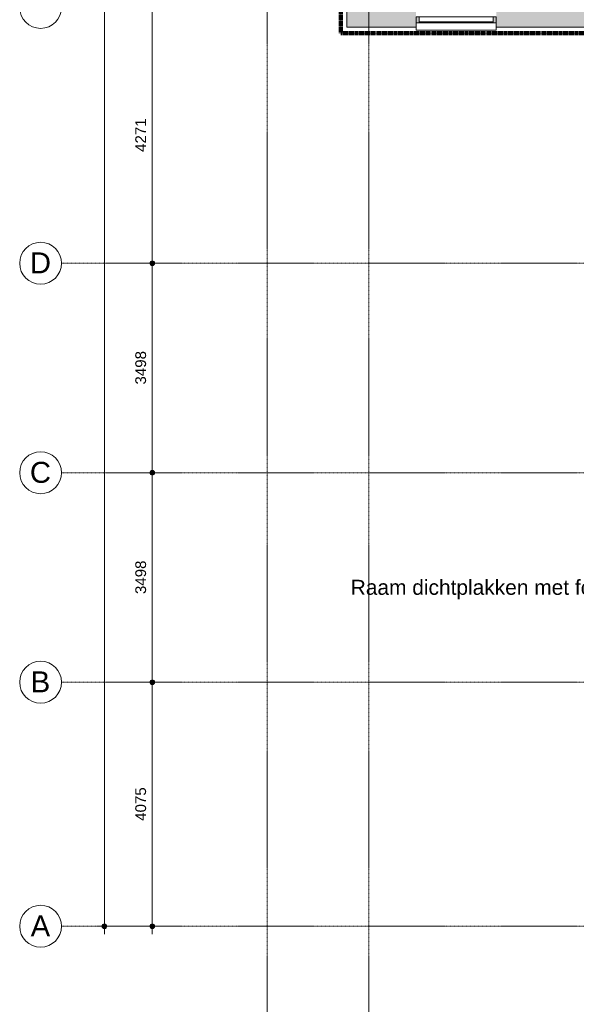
# Model space of a CAD drawing. Header units: millimetres. Extents: x 12177 to 91867, y 4659 to 113498.
# Tile 2 of 70: x 16567 to 25869, y 42758 to 59196. Entities that reach past the tile are written whole.
import ezdxf

# ---------------------------------------------------------------- set-up
doc = ezdxf.new("R2010")
doc.units = ezdxf.units.MM
doc.linetypes.add('Afbreeklijn', pattern=[9, 5, -2, 0, -2])
doc.linetypes.add('ARC Grid Line', pattern=[22.225, 12.7, -3.175, 3.175, -3.175])
for name, color, linetype, lineweight in [('A--A2__Ruwbouw', 8, 'Continuous', 9), ('A--L$07A__Stramien', 1, 'Continuous', 13), ('A--L21__Buitenwanden', 3, 'Continuous', 9), ('A--L3__Afbouw', 2, 'Continuous', 9), ('A--LD30__DetailPenMiddel', 3, 'Continuous', 9), ('A--M$01A__Algemeen', 1, 'Continuous', 13), ('A--M$01A__Algemeen-100', 1, 'Continuous', 13), ('A--T$01A__Algemeen', 1, 'Continuous', 9), ('A--T$07A__Stramien', 1, 'Continuous', 13)]:
    doc.layers.add(name, color=color, linetype=linetype, lineweight=lineweight)
doc.styles.add('Arial', font='arial.ttf', dxfattribs={"height": 350})
doc.styles.add('Arial_1', font='arial.ttf', dxfattribs={"height": 250})
doc.styles.add('Arial_2', font='arial.ttf', dxfattribs={"height": 180})
doc.dimstyles.new('00_ARC_dimension_1_8mm', dxfattribs={"dimscale": 304.8, "dimtxt": 183.646692, "dimasz": 1.049869, "dimexe": 0.426509, "dimexo": 0.0625, "dimgap": 0.164042, "dimtad": 1, "dimdec": 0, "dimzin": 0, "dimdsep": 46, "dimtxsty": 'Arial_2', "dimblk1": 'DOTSMALL', "dimblk2": 'DOTSMALL', "dimsah": 1, "dimcen": 0.09, "dimdle": 0.426509, "dimadec": 3, "dimazin": 0, "dimtfac": 1, "dimtdec": 4, "dimtix": 1, "dimtmove": 0, "dimatfit": 3, "dimfxl": 0.426509, "dimfxlon": 1, "dimtvp": 1, "dimtolj": 1, "dimtzin": 0, "dimarcsym": 2})

# ---------------------------------------------------------------- blocks, each defined once
blk = doc.blocks.new('31_WI_WB_fixed glass - Ontwerpraam-2070376-DO-Begane grond - Nieuwe situatie')
at = {"layer": 'A--L3__Afbouw'}
h = blk.add_hatch(color=9, dxfattribs=at)
h.paths.add_polyline_path([(-670, 65), (-670, -35), (-620, -35), (-620, 65)])
h.paths.add_polyline_path([(670, 65), (620, 65), (620, -35), (670, -35), (670, 44)])
blk.add_hatch(color=9, dxfattribs=at).paths.add_polyline_path([(620, 65), (-620, 65), (-620, 44), (620, 44)])
for p, q in [((670, 183), (-670, 183)), ((-670, 183), (-670, 179)), ((-670, 135), (-670, 179)), ((670, 179), (670, 183)), ((670, 179), (670, 135)), ((-620, 65), (-670, 65)), ((-670, 65), (-670, -35)), ((-620, -35), (-620, 65)), ((620, 65), (-620, 65)), ((-620, 65), (-620, 44)), ((-620, 44), (620, 44)), ((620, 65), (620, -35)), ((670, 65), (620, 65)), ((620, 44), (620, 65)), ((670, -35), (670, 65)), ((-670, -35), (-620, -35)), ((-670, -165), (-670, -135)), ((-620, -35), (620, -35)), ((620, -35), (670, -35)), ((670, -135), (670, -165)), ((670, -165), (-670, -165))]:
    blk.add_line(p, q, dxfattribs=at)
blk = doc.blocks.new('Grid - 3_5mm-18301-DO-Begane grond - Nieuwe situatie')
at = {"layer": 'A--T$07A__Stramien'}
blk.add_circle((0, 0), 3.5, dxfattribs=at)
blk = doc.blocks.new('DIMBLOCK1-DO-Begane grond - Nieuwe situatie')
at = {"layer": 'A--M$01A__Algemeen-100'}
h = blk.add_hatch(color=256, dxfattribs=at)
edge = h.paths.add_edge_path()
edge.add_arc((18783, 48135), 40, 0, 360)
h = blk.add_hatch(color=256, dxfattribs=at)
edge = h.paths.add_edge_path()
edge.add_arc((18783, 44060), 40, 0, 360)
for p, q in [((18783, 48135), (18653, 48135)), ((18783, 43930), (18783, 48135)), ((18783, 48135), (18913, 48135)), ((18783, 44060), (18653, 44060)), ((18783, 44060), (18913, 44060))]:
    blk.add_line(p, q, dxfattribs=at)
for centre in [(18783, 48135), (18783, 44060)]:
    blk.add_circle(centre, 40, dxfattribs=at)
at = {"layer": 'A--M$01A__Algemeen-100', "color": 0, "insert": (18499, 45821), "char_height": 180, "width": 664.52, "attachment_point": 1, "rotation": 90, "line_spacing_factor": 0.941778, "style": 'Arial_2'}
blk.add_mtext('4075', dxfattribs=at)
blk = doc.blocks.new('_DotSmall')
at = {"color": 0, "linetype": 'ByBlock', "const_width": 0.5}
blk.add_lwpolyline([(-0.0625, 0, 1), (0.0625, 0, 1)], format="xyb", close=True, dxfattribs=at)
blk = doc.blocks.new('DIMBLOCK2-DO-Begane grond - Nieuwe situatie')
at = {"layer": 'A--M$01A__Algemeen-100'}
h = blk.add_hatch(color=256, dxfattribs=at)
edge = h.paths.add_edge_path()
edge.add_arc((18783, 51633), 40, 0, 360)
h = blk.add_hatch(color=256, dxfattribs=at)
edge = h.paths.add_edge_path()
edge.add_arc((18783, 48135), 40, 0, 360)
for p, q in [((18783, 51633), (18653, 51633)), ((18783, 48135), (18783, 51633)), ((18783, 51633), (18913, 51633)), ((18783, 48135), (18653, 48135)), ((18783, 48135), (18913, 48135))]:
    blk.add_line(p, q, dxfattribs=at)
for centre in [(18783, 51633), (18783, 48135)]:
    blk.add_circle(centre, 40, dxfattribs=at)
at = {"layer": 'A--M$01A__Algemeen-100', "color": 0, "insert": (18499, 49607), "char_height": 180, "width": 664.52, "attachment_point": 1, "rotation": 90, "line_spacing_factor": 0.941778, "style": 'Arial_2'}
blk.add_mtext('3498', dxfattribs=at)
blk = doc.blocks.new('DIMBLOCK3-DO-Begane grond - Nieuwe situatie')
at = {"layer": 'A--M$01A__Algemeen-100'}
h = blk.add_hatch(color=256, dxfattribs=at)
edge = h.paths.add_edge_path()
edge.add_arc((18783, 55130), 40, 0, 360)
h = blk.add_hatch(color=256, dxfattribs=at)
edge = h.paths.add_edge_path()
edge.add_arc((18783, 51633), 40, 0, 360)
for p, q in [((18783, 55130), (18653, 55130)), ((18783, 51633), (18783, 55130)), ((18783, 55130), (18913, 55130)), ((18783, 51633), (18653, 51633)), ((18783, 51633), (18913, 51633))]:
    blk.add_line(p, q, dxfattribs=at)
for centre in [(18783, 55130), (18783, 51633)]:
    blk.add_circle(centre, 40, dxfattribs=at)
at = {"layer": 'A--M$01A__Algemeen-100', "color": 0, "insert": (18499, 53105), "char_height": 180, "width": 664.52, "attachment_point": 1, "rotation": 90, "line_spacing_factor": 0.941778, "style": 'Arial_2'}
blk.add_mtext('3498', dxfattribs=at)
blk = doc.blocks.new('DIMBLOCK4-DO-Begane grond - Nieuwe situatie')
at = {"layer": 'A--M$01A__Algemeen-100'}
h = blk.add_hatch(color=256, dxfattribs=at)
edge = h.paths.add_edge_path()
edge.add_arc((18783, 59401), 40, 0, 360)
h = blk.add_hatch(color=256, dxfattribs=at)
edge = h.paths.add_edge_path()
edge.add_arc((18783, 55130), 40, 0, 360)
for p, q in [((18783, 59401), (18653, 59401)), ((18783, 55130), (18783, 59401)), ((18783, 59401), (18913, 59401)), ((18783, 55130), (18653, 55130)), ((18783, 55130), (18913, 55130))]:
    blk.add_line(p, q, dxfattribs=at)
for centre in [(18783, 59401), (18783, 55130)]:
    blk.add_circle(centre, 40, dxfattribs=at)
at = {"layer": 'A--M$01A__Algemeen-100', "color": 0, "insert": (18499, 56989), "char_height": 180, "width": 664.52, "attachment_point": 1, "rotation": 90, "line_spacing_factor": 0.941778, "style": 'Arial_2'}
blk.add_mtext('4271', dxfattribs=at)
blk = doc.blocks.new('DIMBLOCK9-DO-Begane grond - Nieuwe situatie')
at = {"layer": 'A--M$01A__Algemeen-100'}
h = blk.add_hatch(color=256, dxfattribs=at)
edge = h.paths.add_edge_path()
edge.add_arc((17983, 81851), 40, 0, 360)
h = blk.add_hatch(color=256, dxfattribs=at)
edge = h.paths.add_edge_path()
edge.add_arc((17983, 44060), 40, 0, 360)
for p, q in [((17983, 43930), (17983, 81981)), ((17983, 81851), (17853, 81851)), ((17983, 81851), (18113, 81851)), ((17983, 44060), (17853, 44060)), ((17983, 44060), (18113, 44060))]:
    blk.add_line(p, q, dxfattribs=at)
for centre in [(17983, 81851), (17983, 44060)]:
    blk.add_circle(centre, 40, dxfattribs=at)
at = {"layer": 'A--M$01A__Algemeen-100', "color": 0, "insert": (17699, 62610), "char_height": 180, "width": 830.65, "attachment_point": 1, "rotation": 90, "line_spacing_factor": 0.941778, "style": 'Arial_2'}
blk.add_mtext('37791', dxfattribs=at)

msp = doc.modelspace()

# ---------------------------------------------------------------- hatches: boundary and pattern name
at = {"layer": 'A--A2__Ruwbouw'}
h = msp.add_hatch(color=9, dxfattribs=at)
h.paths.add_polyline_path([(24530.2, 59071.4), (27064.3, 59071.4), (27064.3, 59341.4), (24530.2, 59341.4), (24530.2, 59141.4)])
h.paths.add_polyline_path([(22032.3, 59071.4), (23190.3, 59071.4), (23190.3, 59341.4), (22452.3, 59341.4), (22452.3, 59332.4), (22352.3, 59332.4), (22352.3, 59341.4), (22032.3, 59341.4), (22032.3, 59168.4)])

# ---------------------------------------------------------------- linework, layer by layer
at = {"layer": 'A--L$07A__Stramien', "linetype": 'ARC Grid Line'}
for p, q in [((20704.3, 95686.5), (20704.3, 39742)), ((22402.3, 95686.5), (22402.3, 39742)), ((62423, 55130.4), (17266.9, 55130.4)), ((62423, 51632.9), (17266.9, 51632.9)), ((62423, 48135.4), (17266.9, 48135.4)), ((62423, 44060.4), (17266.9, 44060.4))]:
    msp.add_line(p, q, dxfattribs=at)
at = {"layer": 'A--L21__Buitenwanden', "lineweight": 15}
for p, q in [((22032.3, 60011.4), (22032.3, 59071.4)), ((22032.3, 59071.4), (23190.3, 59071.4)), ((23190.3, 59071.4), (23190.3, 59141.4)), ((24530.2, 59141.4), (24530.2, 59071.4)), ((24530.2, 59071.4), (27004.3, 59071.4))]:
    msp.add_line(p, q, dxfattribs=at)
at = {"layer": 'A--LD30__DetailPenMiddel', "linetype": 'Afbreeklijn', "lineweight": 100}
for p in [(21932.3, 76111.4), (30154.3, 58971.4)]:
    msp.add_line(p, (21932.3, 58971.4), dxfattribs=at)

# ---------------------------------------------------------------- block references
at = {"layer": 'A--L3__Afbouw', "rotation": 180}
msp.add_blockref('31_WI_WB_fixed glass - Ontwerpraam-2070376-DO-Begane grond - Nieuwe situatie', (23860.2, 59206.4), dxfattribs=at)
at = {"layer": 'A--T$07A__Stramien', "xscale": 99.99999999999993, "yscale": 99.99999999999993, "zscale": 99.99999999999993, "rotation": 89.99999999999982}
for p in [(16916.9, 59401.4), (16916.9, 55130.4), (16916.9, 51632.9), (16916.9, 48135.4), (16916.9, 44060.4)]:
    msp.add_blockref('Grid - 3_5mm-18301-DO-Begane grond - Nieuwe situatie', p, dxfattribs=at)

# ---------------------------------------------------------------- texts
at = {"layer": 'A--T$01A__Algemeen', "lineweight": 13, "insert": (22099.1, 49844.5), "char_height": 250, "width": 5291.137, "attachment_point": 1, "style": 'Arial_1'}
msp.add_mtext('Raam dichtplakken met folie', dxfattribs=at)
at = {"layer": 'A--T$07A__Stramien', "char_height": 350, "attachment_point": 1, "style": 'Arial'}
for s, insert, width in [('D', (16737.5, 55311.6), 432.911), ('C', (16737.5, 51814.1), 432.911), ('B', (16751, 48316.6), 400.844), ('A', (16751, 44241.6), 400.844)]:
    msp.add_mtext(s, dxfattribs=dict(at, insert=insert, width=width))

# ---------------------------------------------------------------- dimensions: what is measured, and where the dimension line sits
at = {"layer": 'A--M$01A__Algemeen'}
for base, p1, p2, override, picture, middle in [((17983, 81851.4), (17853, 44060.4), (17853, 81851.4), {"dimpost": '<>', "dimfxl": 37791}, 'DIMBLOCK9-DO-Begane grond - Nieuwe situatie', (17841, 62955.9)), ((18783, 59401.4), (18653, 55130.4), (18653, 59401.4), {"dimpost": '<>', "dimfxl": 4271}, 'DIMBLOCK4-DO-Begane grond - Nieuwe situatie', (18642.6, 57265.9)), ((18783.0108244, 55130.4443053), (18653.0108244, 51632.9443053), (18653.0108244, 55130.4443053), {"dimpost": '<>', "dimfxl": 3497.5}, 'DIMBLOCK3-DO-Begane grond - Nieuwe situatie', (18641.0462945, 53381.6943053)), ((18783.0108244, 51632.9443053), (18653.0108244, 48135.4443053), (18653.0108244, 51632.9443053), {"dimpost": '<>', "dimfxl": 3497.5}, 'DIMBLOCK2-DO-Begane grond - Nieuwe situatie', (18641.0462945, 49884.1943053)), ((18783, 48135.4), (18653, 44060.4), (18653, 48135.4), {"dimpost": '<>', "dimfxl": 4075}, 'DIMBLOCK1-DO-Begane grond - Nieuwe situatie', (18641.1, 46097.9))]:
    dim = msp.add_linear_dim(base=base, p1=p1, p2=p2, angle=90, dimstyle='00_ARC_dimension_1_8mm', override=override, dxfattribs=at)
    dim.commit()
    dim.dimension.update_dxf_attribs({"geometry": picture, "text_midpoint": middle})

doc.saveas('drawing.dxf')
